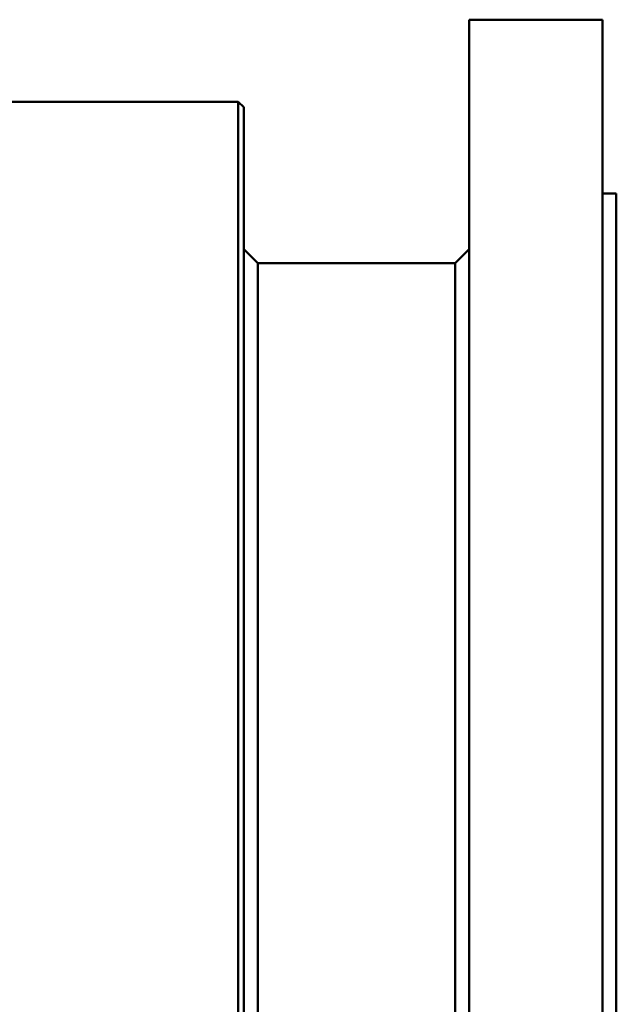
# Model space of a CAD drawing. Header units: millimetres. Extents: x 284 to 884, y -27 to 895.
# Tile 12 of 12: x 670 to 884, y 434 to 788. Entities that reach past the tile are written whole.
import ezdxf

# ---------------------------------------------------------------- set-up
doc = ezdxf.new("R2010")
doc.units = ezdxf.units.MM
doc.layers.add('Visible (ISO)', color=7, linetype='Continuous', lineweight=50)

msp = doc.modelspace()

# ---------------------------------------------------------------- linework, layer by layer
at = {"layer": 'Visible (ISO)'}
for p, q in [((831.33, -27.2), (831.33, 787.8)), ((831.33, 787.8), (852.33, 787.8)), ((858.33, 787.8), (879.33, 787.8)), ((879.33, -27.2), (879.33, 787.8)), ((595.9, 758.3), (748.33, 758.3)), ((748.33, 2.3), (748.33, 758.3)), ((750.33, 756.3), (748.33, 758.3)), ((750.33, 4.3), (750.33, 756.3)), ((879.33, 725.3), (884.33, 725.3)), ((884.33, 35.3), (884.33, 725.3)), ((755.33, 700.3), (750.33, 705.3)), ((826.33, 700.3), (831.33, 705.3)), ((755.33, 60.3), (755.33, 700.3)), ((755.33, 700.3), (826.33, 700.3)), ((826.33, 60.3), (826.33, 700.3))]:
    msp.add_line(p, q, dxfattribs=at)
msp.add_open_spline([(858.33, 787.8), (858.33, 787.8), (858.25, 787.8), (857.94, 787.8), (857.71, 787.8), (857.18, 787.79), (856.84, 787.79), (856.1, 787.79), (855.7, 787.79), (854.95, 787.79), (854.55, 787.79), (853.81, 787.79), (853.47, 787.79), (852.94, 787.8), (852.71, 787.8), (852.4, 787.8), (852.33, 787.8), (852.33, 787.8)], degree=3, knots=[0.4520258, 0.4520258, 0.4520258, 0.4520258, 0.5650322, 0.5650322, 0.6780387, 0.6780387, 0.7910451, 0.7910451, 0.9040516, 0.9040516, 1.017058, 1.017058, 1.1300645, 1.1300645, 1.2430709, 1.2430709, 1.3560774, 1.3560774, 1.3560774, 1.3560774], dxfattribs=at)

doc.saveas('drawing.dxf')
